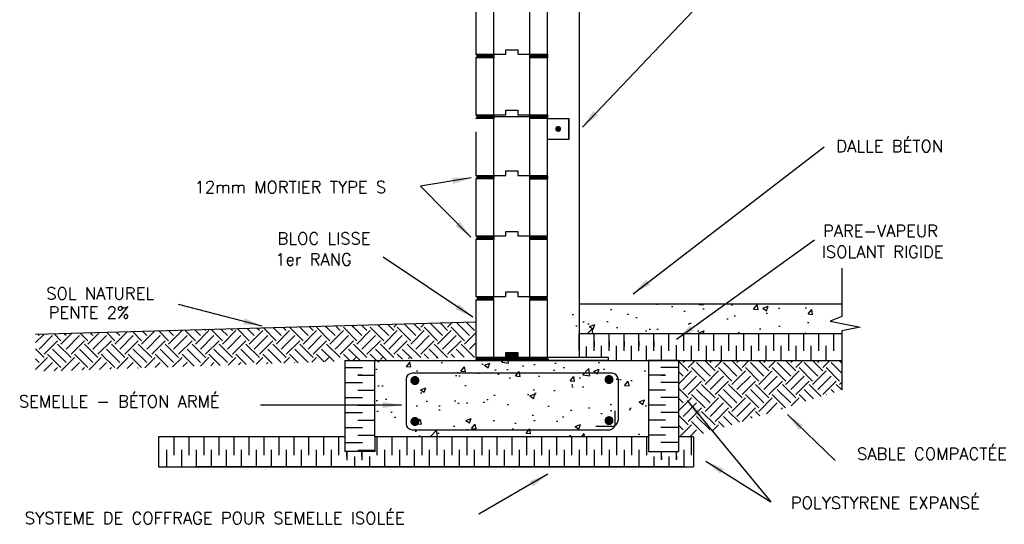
# Model space of a CAD drawing. Extents: x -8161 to 38956, y 80 to 6396.
# Tile 13 of 14: x 35669 to 38956, y 2450 to 4134. Entities that reach past the tile are written whole.
import ezdxf

# ---------------------------------------------------------------- set-up
doc = ezdxf.new("R2010")
doc.units = 0
doc.layers.get('0').update_dxf_attribs({"linetype": 'CONTINUOUS'})
for name, color, linetype in [('ACIER', 6, 'CONTINUOUS'), ('BETON', 7, 'CONTINUOUS'), ('DIVISION', 211, 'CONTINUOUS'), ('ISOBLOC', 3, 'CONTINUOUS'), ('ISOLANT', 9, 'CONTINUOUS'), ('MORTIER', 8, 'CONTINUOUS'), ('SOL', 26, 'CONTINUOUS'), ('SPECIFICATION', 1, 'CONTINUOUS')]:
    doc.layers.add(name, color=color, linetype=linetype)
doc.styles.add('ROMANS', font='romans')
doc.dimstyles.new('TGC', dxfattribs={"dimtxt": 2, "dimasz": 3, "dimexe": 2.5, "dimexo": 2.5, "dimgap": 1, "dimtad": 2, "dimdec": 0, "dimzin": 9, "dimtxsty": 'ROMANS', "dimblk": 'OBLIQUE', "dimcen": 1, "dimdle": 1.5, "dimclrd": 1, "dimclre": 1, "dimclrt": 1, "dimaunit": 1, "dimadec": 4, "dimazin": 0, "dimtfac": 1, "dimtdec": 0, "dimtmove": 0, "dimatfit": 3, "dimfxl": 1, "dimtzin": 0, "dimarcsym": 0})

# ---------------------------------------------------------------- blocks, each defined once
blk = doc.blocks.new('_Oblique')
at = {"color": 0, "linetype": 'ByBlock', "lineweight": -2}
blk.add_line((-0.5, -0.5), (0.5, 0.5), dxfattribs=at)

msp = doc.modelspace()

# ---------------------------------------------------------------- hatches: boundary and pattern name
at = {"layer": 'BETON'}
h = msp.add_hatch(dxfattribs=at)
h.set_pattern_fill('AR-CONC', color=256, style=0)
h.set_pattern_definition([(50, (33187.47, 1719.64), (182.1847, -15.939), [19.05, -209.55]), (355, (33187.47, 1719.64), (-35.243, 191.0566), [15.24, -167.64]), (100.451, (33202.65, 1718.31), (146.9425, 175.1167), [16.19, -178.09]), (46.184, (33187.47, 1770.44), (271.079, -42.042), [28.575, -314.325]), (96.6356, (33210.06, 1766.94), (237.404, 247.426), [24.285, -267.135]), (351.184, (33187.47, 1770.44), (237.405, 247.425), [22.86, -251.46]), (21, (33212.87, 1757.74), (151.615, -102.2655), [19.05, -209.55]), (326, (33212.87, 1757.74), (61.802, 184.188), [15.24, -167.64]), (71.4514, (33225.5, 1749.22), (213.4165, 81.923), [16.19, -178.09]), (37.5, (33187.47, 1719.64), (3.0886, 84.555), [0, -165.608, 0, -170.18, 0, -168.275]), (7.5, (33187.47, 1719.64), (66.8197, 100.1806), [0, -97.028, 0, -161.798, 0, -64.135]), (327.5, (33130.83, 1719.64), (135.5906, -5.72874), [0, -63.5, 0, -198.12, 0, -262.89]), (317.5, (33105.43, 1719.64), (148.1292, 25.4265), [0, -82.55, 0, -131.572, 0, -186.69])])
h.paths.add_polyline_path([(38413.1, 3186.4), (37436.4, 3186.4), (37436.4, 3086.4), (38413.1, 3086.4)])
h = msp.add_hatch(dxfattribs=at)
h.set_pattern_fill('AR-CONC', color=256, style=0)
h.set_pattern_definition([(50, (25687.47, 1895.46), (182.1847, -15.939), [19.05, -209.55]), (355, (25687.47, 1895.46), (-35.2428, 191.0566), [15.24, -167.64]), (100.451, (25702.65, 1894.13), (146.9425, 175.1167), [16.19, -178.09]), (46.1842, (25687.47, 1946.26), (271.079, -42.0423), [28.575, -314.325]), (96.6356, (25710.06, 1942.75), (237.404, 247.4256), [24.285, -267.135]), (351.184, (25687.47, 1946.26), (237.4046, 247.425), [22.86, -251.46]), (21, (25712.87, 1933.56), (151.6149, -102.2655), [19.05, -209.55]), (326, (25712.87, 1933.56), (61.802, 184.188), [15.24, -167.64]), (71.4514, (25725.5, 1925.03), (213.4165, 81.9229), [16.19, -178.09]), (37.5, (25687.47, 1895.456), (3.0886, 84.55504), [0, -165.608, 0, -170.18, 0, -168.275]), (7.5, (25687.47, 1895.46), (66.81966, 100.1806), [0, -97.028, 0, -161.798, 0, -64.135]), (327.5, (25630.83, 1895.456), (135.5906, -5.72874), [0, -63.5, 0, -198.12, 0, -262.89]), (317.5, (25605.43, 1895.46), (148.1292, 25.4265), [0, -82.55, 0, -131.572, 0, -186.69])])
h.paths.add_polyline_path([(37768.4, 2742.4), (37768.4, 2996.4), (36854.4, 2996.4), (36854.4, 2742.4)])
at = {"layer": 'MORTIER'}
h = msp.add_hatch(dxfattribs=at)
h.set_pattern_fill('STEEL', color=256, style=0)
h.set_pattern_definition([(45, (33187.4698, 2311.4557), (-2.245064, 2.245064), []), (45, (33187.4698, 2313.0432), (-2.245064, 2.245064), [])])
h.paths.add_polyline_path([(37431.4, 4006.4), (37431.4, 4018.4), (37371.4, 4018.4), (37371.4, 4006.4)])
h.paths.add_polyline_path([(37191.4, 4018.4, -0.746287), (37191.4, 4006.4), (37251.4, 4006.4), (37251.4, 4018.4)])
h = msp.add_hatch(dxfattribs=at)
h.set_pattern_fill('STEEL', color=256, style=0)
h.set_pattern_definition([(45, (33187.4698, 2109.4557), (-2.245064, 2.245064), []), (45, (33187.4698, 2111.0432), (-2.245064, 2.245064), [])])
h.paths.add_polyline_path([(37431.4, 3804.4), (37431.4, 3816.4), (37371.4, 3816.4), (37371.4, 3804.4)])
h.paths.add_polyline_path([(37191.4, 3816.4, -0.746287), (37191.4, 3804.4), (37251.4, 3804.4), (37251.4, 3816.4)])
h = msp.add_hatch(dxfattribs=at)
h.set_pattern_fill('STEEL', color=256, style=0)
h.set_pattern_definition([(45, (33187.4698, 1907.4557), (-2.245064, 2.245064), []), (45, (33187.4698, 1909.0432), (-2.245064, 2.245064), [])])
h.paths.add_polyline_path([(37431.4, 3602.4), (37431.4, 3614.4), (37371.4, 3614.4), (37371.4, 3602.4)])
h.paths.add_polyline_path([(37191.4, 3614.4, -0.746287), (37191.4, 3602.4), (37251.4, 3602.4), (37251.4, 3614.4)])
h = msp.add_hatch(dxfattribs=at)
h.set_pattern_fill('STEEL', color=256, style=0)
h.set_pattern_definition([(45, (33187.4698, 1705.4557), (-2.245064, 2.245064), []), (45, (33187.4698, 1707.0432), (-2.245064, 2.245064), [])])
h.paths.add_polyline_path([(37431.4, 3400.4), (37431.4, 3412.4), (37371.4, 3412.4), (37371.4, 3400.4)])
h.paths.add_polyline_path([(37191.4, 3412.4, -0.746287), (37191.4, 3400.4), (37251.4, 3400.4), (37251.4, 3412.4)])
h = msp.add_hatch(dxfattribs=at)
h.set_pattern_fill('STEEL', color=256, style=0)
h.set_pattern_definition([(45, (33187.4698, 1503.4557), (-2.245064, 2.245064), []), (45, (33187.4698, 1505.0432), (-2.245064, 2.245064), [])])
h.paths.add_polyline_path([(37431.4, 3198.4), (37431.4, 3210.4), (37371.4, 3210.4), (37371.4, 3198.4)])
h.paths.add_polyline_path([(37191.4, 3210.4, -0.746287), (37191.4, 3198.4), (37251.4, 3198.4), (37251.4, 3210.4)])
at = {"layer": 'SOL'}
h = msp.add_hatch(dxfattribs=at)
h.set_pattern_fill('EARTH', color=256, scale=10, angle=45, style=0)
h.set_pattern_definition([(45, (25687.47, 1895.456), (7e-15, 89.80256), [63.5, -63.5]), (45, (25670.63, 1912.294), (7e-15, 89.80256), [63.5, -63.5]), (45, (25653.794, 1929.13), (7e-15, 89.80256), [63.5, -63.5]), (135, (25653.794, 1940.36), (-89.80256, 7e-15), [63.5, -63.5]), (135, (25670.63, 1957.195), (-89.80256, 7e-15), [63.5, -63.5]), (135, (25687.47, 1974.03), (-89.80256, 7e-15), [63.5, -63.5])])
h.paths.add_polyline_path([(38413.1, 2996.4), (37868.4, 2996.4), (37868.4, 2742.4), (37918.1, 2742.4), (38413.1, 2898.6)])

# ---------------------------------------------------------------- linework, layer by layer
at = {"layer": 'ACIER'}
for p, q in [((37536.7, 4709.5), (37536.7, 3008.4)), ((37431.4, 3804.4), (37371.4, 3804.4)), ((37371.4, 3804.4), (37371.4, 3774.7)), ((37431.4, 3804.4), (37501.7, 3804.4)), ((37431.4, 3734.4), (37431.4, 3804.4)), ((37501.7, 3804.4), (37501.7, 3734.4)), ((37501.7, 3734.4), (37501.7, 3804.4)), ((37501.7, 3734.4), (37431.4, 3734.4)), ((37371.4, 3602.4), (37431.4, 3602.4)), ((37431.4, 3008.4), (37633.6, 3008.4)), ((37431.4, 2996.4), (37431.4, 3008.4)), ((37633.6, 2996.4), (37431.4, 2996.4)), ((37633.6, 3008.4), (37633.6, 2996.4)), ((36959.2, 2934.4), (36959.2, 2786)), ((37646.5, 2954.4), (36979.2, 2954.4)), ((37666.5, 2934.4), (37666.5, 2797)), ((37657, 2786), (37657, 2829.5)), ((36979.2, 2766), (37637, 2766)), ((37646.5, 2777), (37592.5, 2777))]:
    msp.add_line(p, q, dxfattribs=at)
for points, const_width in [([(37461.6, 3769.4, 1), (37471.6, 3769.4, 1)], 10), ([(36980.8, 2930, 1), (36995.8, 2930, 1)], 15), ([(37628.8, 2933.3, 1), (37643.8, 2933.3, 1)], 15), ([(36980.8, 2793.4, 1), (36995.8, 2793.4, 1)], 15), ([(37628.8, 2796.3, 1), (37643.8, 2796.3, 1)], 15)]:
    msp.add_lwpolyline(points, format="xyb", close=True, dxfattribs=dict(at, const_width=const_width))
for centre, start, end in [((36979.2, 2934.4), 90, 180), ((37646.5, 2934.4), 0, 90), ((37646.5, 2797), 270, 0), ((36979.2, 2786), 180, 270), ((37637, 2786), 270, 0)]:
    msp.add_arc(centre, 20, start, end, dxfattribs=at)
at = {"layer": 'BETON'}
for p, q in [((37536.7, 3186.4), (38413.1, 3186.4)), ((36854.4, 2996.4), (37768.4, 2996.4)), ((36854.4, 2742.4), (36854.4, 2996.4)), ((37768.4, 2996.4), (37768.4, 2742.4)), ((37768.4, 2742.4), (36854.4, 2742.4))]:
    msp.add_line(p, q, dxfattribs=at)
at = {"layer": 'DIVISION'}
for p, q in [((38413.1, 3304.7), (38413.1, 3144)), ((38413.1, 3144), (38374.8, 3128)), ((38374.8, 3128), (38474.7, 3108)), ((38474.7, 3108), (38413.1, 3095.8)), ((38413.1, 3095.8), (38413.1, 2898.6))]:
    msp.add_line(p, q, dxfattribs=at)
at = {"layer": 'ISOBLOC'}
for p, q in [((37191.4, 4208.4), (37191.4, 4018.4)), ((37251.4, 4018.4), (37251.4, 4208.4)), ((37371.4, 4208.4), (37371.4, 4018.4)), ((37431.4, 4018.4), (37431.4, 4208.4)), ((37191.4, 4018.4), (37251.4, 4018.4)), ((37251.4, 4018.4), (37291.4, 4018.4)), ((37251.4, 4018.4), (37251.4, 4006.4)), ((37251.4, 4018.4), (37291.4, 4018.4)), ((37291.4, 4018.4), (37291.4, 4033.4)), ((37291.4, 4033.4), (37331.4, 4033.4)), ((37291.4, 4018.4), (37291.4, 4033.4)), ((37291.4, 4033.4), (37331.4, 4033.4)), ((37331.4, 4033.4), (37331.4, 4018.4)), ((37331.4, 4033.4), (37331.4, 4018.4)), ((37331.4, 4018.4), (37371.4, 4018.4)), ((37331.4, 4018.4), (37371.4, 4018.4)), ((37371.4, 4018.4), (37371.4, 4006.4)), ((37371.4, 4018.4), (37431.4, 4018.4)), ((37251.4, 4006.4), (37191.4, 4006.4)), ((37191.4, 4006.4), (37191.4, 3816.4)), ((37251.4, 3816.4), (37251.4, 4006.4)), ((37431.4, 4006.4), (37371.4, 4006.4)), ((37371.4, 4006.4), (37371.4, 3816.4)), ((37431.4, 3816.4), (37431.4, 4006.4)), ((37191.4, 3816.4), (37251.4, 3816.4)), ((37251.4, 3816.4), (37291.4, 3816.4)), ((37251.4, 3816.4), (37251.4, 3804.4)), ((37251.4, 3816.4), (37291.4, 3816.4)), ((37291.4, 3816.4), (37291.4, 3831.4)), ((37291.4, 3831.4), (37331.4, 3831.4)), ((37291.4, 3816.4), (37291.4, 3831.4)), ((37291.4, 3831.4), (37331.4, 3831.4)), ((37331.4, 3831.4), (37331.4, 3816.4)), ((37331.4, 3831.4), (37331.4, 3816.4)), ((37331.4, 3816.4), (37371.4, 3816.4)), ((37331.4, 3816.4), (37371.4, 3816.4)), ((37371.4, 3816.4), (37371.4, 3804.4)), ((37371.4, 3816.4), (37431.4, 3816.4)), ((37251.4, 3804.4), (37191.4, 3804.4)), ((37228.2, 3810.7), (37404.3, 3810.7)), ((37251.4, 3614.4), (37251.4, 3804.4)), ((37431.4, 3804.4), (37371.4, 3804.4)), ((37371.4, 3804.4), (37371.4, 3614.4)), ((37431.4, 3614.4), (37431.4, 3804.4)), ((37191.4, 3759.4), (37191.4, 3614.4)), ((37291.4, 3614.4), (37291.4, 3629.4)), ((37291.4, 3629.4), (37331.4, 3629.4)), ((37291.4, 3614.4), (37291.4, 3629.4)), ((37291.4, 3629.4), (37331.4, 3629.4)), ((37331.4, 3629.4), (37331.4, 3614.4)), ((37331.4, 3629.4), (37331.4, 3614.4)), ((37191.4, 3614.4), (37251.4, 3614.4)), ((37251.4, 3602.4), (37191.4, 3602.4)), ((37191.4, 3602.4), (37191.4, 3412.4)), ((37251.4, 3614.4), (37291.4, 3614.4)), ((37251.4, 3614.4), (37251.4, 3602.4)), ((37251.4, 3614.4), (37291.4, 3614.4)), ((37251.4, 3412.4), (37251.4, 3602.4)), ((37331.4, 3614.4), (37371.4, 3614.4)), ((37331.4, 3614.4), (37371.4, 3614.4)), ((37371.4, 3614.4), (37371.4, 3602.4)), ((37371.4, 3614.4), (37431.4, 3614.4)), ((37431.4, 3602.4), (37371.4, 3602.4)), ((37371.4, 3602.4), (37371.4, 3412.4)), ((37431.4, 3412.4), (37431.4, 3602.4)), ((37291.4, 3412.4), (37291.4, 3427.4)), ((37291.4, 3427.4), (37331.4, 3427.4)), ((37331.4, 3427.4), (37331.4, 3412.4)), ((37191.4, 3412.4), (37251.4, 3412.4)), ((37191.4, 3400.4), (37191.4, 3210.4)), ((37251.4, 3400.4), (37191.4, 3400.4)), ((37251.4, 3412.4), (37291.4, 3412.4)), ((37251.4, 3412.4), (37251.4, 3400.4)), ((37251.4, 3210.4), (37251.4, 3400.4)), ((37331.4, 3412.4), (37371.4, 3412.4)), ((37371.4, 3412.4), (37431.4, 3412.4)), ((37371.4, 3412.4), (37371.4, 3400.4)), ((37431.4, 3400.4), (37371.4, 3400.4)), ((37371.4, 3400.4), (37371.4, 3210.4)), ((37431.4, 3210.4), (37431.4, 3400.4)), ((37291.4, 3210.4), (37291.4, 3225.4)), ((37291.4, 3225.4), (37331.4, 3225.4)), ((37291.4, 3210.4), (37291.4, 3225.4)), ((37291.4, 3225.4), (37331.4, 3225.4)), ((37291.4, 3210.4), (37291.4, 3225.4)), ((37291.4, 3225.4), (37331.4, 3225.4)), ((37331.4, 3225.4), (37331.4, 3210.4)), ((37331.4, 3225.4), (37331.4, 3210.4)), ((37191.4, 3210.4), (37251.4, 3210.4)), ((37251.4, 3198.4), (37191.4, 3198.4)), ((37191.4, 3198.4), (37191.4, 3008.4)), ((37251.4, 3210.4), (37291.4, 3210.4)), ((37251.4, 3210.4), (37291.4, 3210.4)), ((37251.4, 3008.4), (37251.4, 3198.4)), ((37331.4, 3210.4), (37371.4, 3210.4)), ((37331.4, 3210.4), (37371.4, 3210.4)), ((37371.4, 3210.4), (37431.4, 3210.4)), ((37431.4, 3198.4), (37371.4, 3198.4)), ((37371.4, 3198.4), (37371.4, 3008.4)), ((37431.4, 3008.4), (37431.4, 3198.4)), ((37191.4, 3008.4), (37251.4, 3008.4)), ((37251.4, 3008.4), (37291.4, 3008.4)), ((37251.4, 3008.4), (37291.4, 3008.4)), ((37291.4, 3008.4), (37291.4, 3023.4)), ((37291.4, 3023.4), (37331.4, 3023.4)), ((37291.4, 3008.4), (37291.4, 3023.4)), ((37291.4, 3023.4), (37331.4, 3023.4)), ((37291.4, 3008.4), (37291.4, 3023.4)), ((37291.4, 3023.4), (37331.4, 3023.4)), ((37331.4, 3023.4), (37331.4, 3008.4)), ((37331.4, 3023.4), (37331.4, 3008.4)), ((37331.4, 3008.4), (37371.4, 3008.4)), ((37331.4, 3008.4), (37371.4, 3008.4)), ((37371.4, 3008.4), (37431.4, 3008.4))]:
    msp.add_line(p, q, dxfattribs=at)
at = {"layer": 'ISOLANT'}
for p, q in [((37536.4, 3086.4), (38413.1, 3086.4)), ((37536.4, 3031), (37536.4, 3086.4)), ((37586.4, 3043.2), (37586.4, 3086.4)), ((37586.4, 3029.6), (37586.4, 3085.1)), ((37586.4, 3061.3), (37586.4, 3043.2)), ((37636.4, 3043.2), (37636.4, 3086.4)), ((37636.4, 3029.6), (37636.4, 3085.1)), ((37636.4, 3061.3), (37636.4, 3043.2)), ((37686.4, 3043.2), (37686.4, 3086.4)), ((37686.4, 3029.6), (37686.4, 3085.1)), ((37686.4, 3061.3), (37686.4, 3043.2)), ((37736.4, 3043.2), (37736.4, 3086.4)), ((37736.4, 3029.6), (37736.4, 3085.1)), ((37736.4, 3061.3), (37736.4, 3043.2)), ((37786.4, 3043.2), (37786.4, 3086.4)), ((37786.4, 3029.6), (37786.4, 3085.1)), ((37786.4, 3061.3), (37786.4, 3043.2)), ((37836.4, 3042.2), (37836.4, 3086.4)), ((37836.4, 3029.6), (37836.4, 3085.1)), ((37886.4, 3041.9), (37886.4, 3086.4)), ((37886.4, 3029.6), (37886.4, 3085.1)), ((37936.4, 3042.6), (37936.4, 3086.4)), ((37936.4, 3029.6), (37936.4, 3085.1)), ((37986.4, 3042.8), (37986.4, 3086)), ((37986.4, 3029.6), (37986.4, 3085.1)), ((38036.4, 3042.8), (38036.4, 3086)), ((38036.4, 3029.6), (38036.4, 3085.1)), ((38086.4, 3042.8), (38086.4, 3086)), ((38086.4, 3029.6), (38086.4, 3085.1)), ((38136.4, 3042.8), (38136.4, 3086)), ((38136.4, 3029.6), (38136.4, 3085.1)), ((38186.4, 3042.8), (38186.4, 3086)), ((38186.4, 3029.6), (38186.4, 3085.1)), ((38186.4, 3029.6), (38186.4, 3085.1)), ((38236.4, 3042.8), (38236.4, 3086)), ((38236.4, 3029.6), (38236.4, 3085.1)), ((38286.4, 3042.8), (38286.4, 3086)), ((38286.4, 3029.6), (38286.4, 3085.1)), ((38336.4, 3042.8), (38336.4, 3086)), ((38336.4, 3042.8), (38336.4, 3086)), ((38336.4, 3029.6), (38336.4, 3085.1)), ((38386.4, 3042.8), (38386.4, 3086)), ((38386.4, 3029.6), (38386.4, 3085.1)), ((37561.4, 3008.4), (37561.4, 3044.1)), ((37611.4, 3008.4), (37611.4, 3046.3)), ((37661.4, 2996.4), (37661.4, 3046.3)), ((37711.4, 2996.4), (37711.4, 3046.3)), ((37761.4, 2996.4), (37761.4, 3046.3)), ((37811.4, 2996.4), (37811.4, 3046.3)), ((37861.4, 2996.4), (37861.4, 3048.1)), ((37911.4, 2996.4), (37911.4, 3045.9)), ((37961.4, 2996), (37961.4, 3045.9)), ((38011.4, 2996), (38011.4, 3045.9)), ((38061.4, 2996), (38061.4, 3045.9)), ((38111.4, 2996), (38111.4, 3045.9)), ((38161.4, 2996), (38161.4, 3045.9)), ((38211.4, 2996), (38211.4, 3045.9)), ((38261.4, 2996), (38261.4, 3045.9)), ((38311.4, 2996), (38311.4, 3045.9)), ((38361.4, 2996), (38361.4, 3045.9)), ((36754.4, 2996.4), (36854.4, 2996.4)), ((36754.4, 2996.4), (36754.4, 2693.5)), ((36754.4, 2996.4), (36854.4, 2996.4)), ((37431.4, 2996.4), (38413.1, 2996.4)), ((37868.4, 2996.4), (37768.4, 2996.4)), ((37868.4, 2996.4), (37868.4, 2693.5)), ((36754.4, 2973.2), (36813.6, 2973.2)), ((37868.4, 2973.2), (37809.2, 2973.2)), ((36813.6, 2948.2), (36797.5, 2948.2)), ((36797.5, 2948.2), (36854.4, 2948.2)), ((37825.3, 2948.2), (37768.4, 2948.2)), ((37809.2, 2948.2), (37825.3, 2948.2)), ((36754.4, 2923.2), (36813.6, 2923.2)), ((36797.5, 2898.2), (36854.4, 2898.2)), ((37825.3, 2898.2), (37768.4, 2898.2)), ((37868.4, 2923.2), (37809.2, 2923.2)), ((36754.4, 2873.2), (36813.6, 2873.2)), ((37868.4, 2873.2), (37809.2, 2873.2)), ((36797.5, 2848.2), (36854.4, 2848.2)), ((37825.3, 2848.2), (37768.4, 2848.2)), ((36754.4, 2823.2), (36813.6, 2823.2)), ((36797.5, 2798.2), (36854.4, 2798.2)), ((37825.3, 2798.2), (37768.4, 2798.2)), ((37868.4, 2823.2), (37809.2, 2823.2)), ((36754.4, 2773.2), (36813.6, 2773.2)), ((37868.4, 2773.2), (37809.2, 2773.2)), ((36754.4, 2742.4), (36132.9, 2742.4)), ((36132.9, 2742.4), (36132.9, 2642.4)), ((36183.7, 2742.4), (36183.7, 2680.9)), ((36183.7, 2742.4), (36183.7, 2680.9)), ((36754.4, 2742.4), (36204.6, 2742.4)), ((36754.4, 2742.4), (36204.6, 2742.4)), ((36233.7, 2742.4), (36233.7, 2680.9)), ((36233.7, 2742.4), (36233.7, 2680.9)), ((36283.7, 2742.4), (36283.7, 2680.9)), ((36283.7, 2742.4), (36283.7, 2680.9)), ((36333.7, 2742.4), (36333.7, 2680.9)), ((36383.7, 2742.4), (36383.7, 2680.9)), ((36433.7, 2742.4), (36433.7, 2680.9)), ((36483.7, 2742.4), (36483.7, 2680.9)), ((36533.7, 2742.4), (36533.7, 2680.9)), ((36583.7, 2742.4), (36583.7, 2680.9)), ((36633.7, 2742.4), (36633.7, 2680.9)), ((36683.7, 2742.4), (36683.7, 2680.9)), ((36733.7, 2742.4), (36733.7, 2680.9)), ((36797.5, 2748.2), (36854.4, 2748.2)), ((36854.4, 2742.4), (36854.4, 2692.4)), ((36861.4, 2742.4), (36861.4, 2680.9)), ((36911.4, 2742.4), (36911.4, 2680.9)), ((36961.4, 2742.4), (36961.4, 2680.9)), ((37011.4, 2742.4), (37011.4, 2680.9)), ((37061.4, 2742.4), (37061.4, 2680.9)), ((37111.4, 2742.4), (37111.4, 2680.9)), ((37161.4, 2742.4), (37161.4, 2680.9)), ((37211.4, 2742.4), (37211.4, 2680.9)), ((37261.4, 2742.4), (37261.4, 2680.9)), ((37311.4, 2742.4), (37311.4, 2680.9)), ((37311.4, 2742.4), (37311.4, 2680.9)), ((37361.4, 2742.4), (37361.4, 2680.9)), ((37411.4, 2742.4), (37411.4, 2680.9)), ((37461.4, 2742.4), (37461.4, 2680.9)), ((37511.4, 2742.4), (37511.4, 2680.9)), ((37561.4, 2742.4), (37561.4, 2680.9)), ((37611.4, 2742.4), (37611.4, 2680.9)), ((37661.4, 2742.4), (37661.4, 2680.9)), ((37711.4, 2742.4), (37711.4, 2680.9)), ((37761.4, 2742.4), (37761.4, 2680.9)), ((37825.3, 2748.2), (37768.4, 2748.2)), ((37768.4, 2742.4), (37768.4, 2692.4)), ((37918.1, 2742.4), (37868.4, 2742.4)), ((37911.4, 2680.9), (37911.4, 2742.4)), ((37918.1, 2742.4), (37918.1, 2642.4)), ((36158.7, 2698.7), (36158.7, 2642.4)), ((36208.7, 2698.7), (36208.7, 2642.4)), ((36258.7, 2698.7), (36258.7, 2642.4)), ((36308.7, 2698.7), (36308.7, 2642.4)), ((36358.7, 2698.7), (36358.7, 2642.4)), ((36408.7, 2698.7), (36408.7, 2642.4)), ((36458.7, 2698.7), (36458.7, 2642.4)), ((36508.7, 2698.7), (36508.7, 2642.4)), ((36558.7, 2698.7), (36558.7, 2642.4)), ((36608.7, 2698.7), (36608.7, 2642.4)), ((36658.7, 2698.7), (36658.7, 2642.4)), ((36708.7, 2698.7), (36708.7, 2642.4)), ((36754.4, 2723.2), (36813.6, 2723.2)), ((36797.5, 2698.2), (36854.4, 2698.2)), ((36886.4, 2698.7), (36886.4, 2642.4)), ((36936.4, 2698.7), (36936.4, 2642.4)), ((36986.4, 2698.7), (36986.4, 2642.4)), ((37036.4, 2698.7), (37036.4, 2642.4)), ((37086.4, 2698.7), (37086.4, 2642.4)), ((37136.4, 2698.7), (37136.4, 2642.4)), ((37186.4, 2698.7), (37186.4, 2642.4)), ((37236.4, 2698.7), (37236.4, 2642.4)), ((37286.4, 2698.7), (37286.4, 2642.4)), ((37336.4, 2698.7), (37336.4, 2642.4)), ((37386.4, 2698.7), (37386.4, 2642.4)), ((37436.4, 2698.7), (37436.4, 2642.4)), ((37486.4, 2698.7), (37486.4, 2642.4)), ((37536.4, 2698.7), (37536.4, 2642.4)), ((37586.4, 2698.7), (37586.4, 2642.4)), ((37636.4, 2698.7), (37636.4, 2642.4)), ((37686.4, 2698.7), (37686.4, 2642.4)), ((37736.4, 2698.7), (37736.4, 2642.4)), ((37868.4, 2723.2), (37809.2, 2723.2)), ((37886.4, 2698.7), (37886.4, 2642.4)), ((36854.4, 2693.5), (36754.4, 2693.5)), ((36854.4, 2693.5), (36754.4, 2693.5)), ((36761.4, 2676.3), (36761.4, 2693.5)), ((36761.4, 2693.5), (36761.4, 2664.4)), ((36786.4, 2676.3), (36786.4, 2642.4)), ((36811.4, 2676.3), (36811.4, 2693.5)), ((36811.4, 2693.5), (36811.4, 2664.4)), ((36836.4, 2676.3), (36836.4, 2642.4)), ((37768.4, 2693.5), (37868.4, 2693.5)), ((37786.4, 2676.3), (37786.4, 2642.4)), ((37811.4, 2665.4), (37811.4, 2693.5)), ((37811.4, 2676.3), (37811.4, 2665.4)), ((37836.4, 2676.3), (37836.4, 2642.4)), ((37861.4, 2665.4), (37861.4, 2693.5)), ((37861.4, 2676.3), (37861.4, 2665.4)), ((36132.9, 2642.4), (37918.1, 2642.4)), ((36254.8, 2642.4), (37889.1, 2642.4)), ((37889.1, 2642.4), (36254.8, 2642.4)), ((37889.1, 2642.4), (36254.8, 2642.4))]:
    msp.add_line(p, q, dxfattribs=at)
at = {"layer": 'MORTIER'}
for p, q in [((37431.4, 4018.4), (37431.4, 4006.4)), ((37431.4, 3816.4), (37431.4, 3804.4)), ((37431.4, 3614.4), (37431.4, 3602.4)), ((37191.4, 3007.9), (37192, 3008.4)), ((37191.4, 3003.4), (37196.5, 3008.4)), ((37191.4, 2998.9), (37201, 3008.4)), ((37191.4, 3005), (37194.9, 3008.4)), ((37191.4, 3000.5), (37199.4, 3008.4)), ((37191.9, 2996.4), (37203.9, 3008.4)), ((37193.5, 2996.4), (37205.5, 3008.4)), ((37196.4, 2996.4), (37208.4, 3008.4)), ((37197.9, 2996.4), (37209.9, 3008.4)), ((37200.9, 2996.4), (37212.9, 3008.4)), ((37202.4, 2996.4), (37214.4, 3008.4)), ((37205.3, 2996.4), (37217.3, 3008.4)), ((37206.9, 2996.4), (37218.9, 3008.4)), ((37209.8, 2996.4), (37221.8, 3008.4)), ((37211.4, 2996.4), (37223.4, 3008.4)), ((37214.3, 2996.4), (37226.3, 3008.4)), ((37215.9, 2996.4), (37227.9, 3008.4)), ((37218.8, 2996.4), (37230.8, 3008.4)), ((37220.4, 2996.4), (37232.4, 3008.4)), ((37223.3, 2996.4), (37235.3, 3008.4)), ((37224.9, 2996.4), (37236.9, 3008.4)), ((37227.8, 2996.4), (37239.8, 3008.4)), ((37229.4, 2996.4), (37241.4, 3008.4)), ((37232.3, 2996.4), (37244.3, 3008.4)), ((37233.9, 2996.4), (37245.9, 3008.4)), ((37236.8, 2996.4), (37248.8, 3008.4)), ((37238.4, 2996.4), (37250.4, 3008.4)), ((37241.3, 2996.4), (37253.3, 3008.4)), ((37242.8, 2996.4), (37254.8, 3008.4)), ((37245.8, 2996.4), (37257.8, 3008.4)), ((37247.3, 2996.4), (37259.3, 3008.4)), ((37250.2, 2996.4), (37262.2, 3008.4)), ((37251.8, 2996.4), (37263.8, 3008.4)), ((37254.7, 2996.4), (37266.7, 3008.4)), ((37256.3, 2996.4), (37268.3, 3008.4)), ((37259.2, 2996.4), (37271.2, 3008.4)), ((37260.8, 2996.4), (37272.8, 3008.4)), ((37263.7, 2996.4), (37275.7, 3008.4)), ((37265.3, 2996.4), (37277.3, 3008.4)), ((37268.2, 2996.4), (37280.2, 3008.4)), ((37269.8, 2996.4), (37281.8, 3008.4)), ((37272.7, 2996.4), (37284.7, 3008.4)), ((37274.3, 2996.4), (37286.3, 3008.4)), ((37277.2, 2996.4), (37289.2, 3008.4)), ((37278.8, 2996.4), (37290.8, 3008.4)), ((37281.7, 2996.4), (37308.7, 3023.4)), ((37283.3, 2996.4), (37310.3, 3023.4)), ((37286.2, 2996.4), (37313.2, 3023.4)), ((37287.8, 2996.4), (37314.8, 3023.4)), ((37290.7, 2996.4), (37317.7, 3023.4)), ((37291.4, 3022.5), (37292.3, 3023.4)), ((37291.4, 3018.1), (37296.8, 3023.4)), ((37291.4, 3013.6), (37301.3, 3023.4)), ((37291.4, 3009.1), (37305.8, 3023.4)), ((37291.4, 3019.6), (37295.2, 3023.4)), ((37291.4, 3015.1), (37299.7, 3023.4)), ((37291.4, 3010.7), (37304.2, 3023.4)), ((37292.2, 2996.4), (37319.2, 3023.4)), ((37295.1, 2996.4), (37322.1, 3023.4)), ((37296.7, 2996.4), (37323.7, 3023.4)), ((37299.6, 2996.4), (37326.6, 3023.4)), ((37301.2, 2996.4), (37328.2, 3023.4)), ((37304.1, 2996.4), (37331.1, 3023.4)), ((37305.7, 2996.4), (37331.4, 3022.1)), ((37308.6, 2996.4), (37331.4, 3019.2)), ((37310.2, 2996.4), (37331.4, 3017.6)), ((37313.1, 2996.4), (37331.4, 3014.7)), ((37314.7, 2996.4), (37331.4, 3013.1)), ((37317.6, 2996.4), (37331.4, 3010.2)), ((37319.2, 2996.4), (37331.4, 3008.7)), ((37322.1, 2996.4), (37334.1, 3008.4)), ((37323.7, 2996.4), (37335.7, 3008.4)), ((37326.6, 2996.4), (37338.6, 3008.4)), ((37328.2, 2996.4), (37340.2, 3008.4)), ((37331.1, 2996.4), (37343.1, 3008.4)), ((37332.7, 2996.4), (37344.7, 3008.4)), ((37335.6, 2996.4), (37347.6, 3008.4)), ((37337.1, 2996.4), (37349.1, 3008.4)), ((37340, 2996.4), (37352, 3008.4)), ((37341.6, 2996.4), (37353.6, 3008.4)), ((37344.5, 2996.4), (37356.5, 3008.4)), ((37346.1, 2996.4), (37358.1, 3008.4)), ((37349, 2996.4), (37361, 3008.4)), ((37350.6, 2996.4), (37362.6, 3008.4)), ((37353.5, 2996.4), (37365.5, 3008.4)), ((37355.1, 2996.4), (37367.1, 3008.4)), ((37358, 2996.4), (37370, 3008.4)), ((37359.6, 2996.4), (37371.6, 3008.4)), ((37362.5, 2996.4), (37374.5, 3008.4)), ((37364.1, 2996.4), (37376.1, 3008.4)), ((37367, 2996.4), (37379, 3008.4)), ((37368.6, 2996.4), (37380.6, 3008.4)), ((37371.5, 2996.4), (37383.5, 3008.4)), ((37373.1, 2996.4), (37385.1, 3008.4)), ((37376, 2996.4), (37388, 3008.4)), ((37377.6, 2996.4), (37389.6, 3008.4)), ((37380.5, 2996.4), (37392.5, 3008.4)), ((37382, 2996.4), (37394, 3008.4)), ((37384.9, 2996.4), (37396.9, 3008.4)), ((37386.5, 2996.4), (37398.5, 3008.4)), ((37389.4, 2996.4), (37401.4, 3008.4)), ((37391, 2996.4), (37403, 3008.4)), ((37393.9, 2996.4), (37405.9, 3008.4)), ((37395.5, 2996.4), (37407.5, 3008.4)), ((37398.4, 2996.4), (37410.4, 3008.4)), ((37400, 2996.4), (37412, 3008.4)), ((37402.9, 2996.4), (37414.9, 3008.4)), ((37404.5, 2996.4), (37416.5, 3008.4)), ((37407.4, 2996.4), (37419.4, 3008.4)), ((37409, 2996.4), (37421, 3008.4)), ((37411.9, 2996.4), (37423.9, 3008.4)), ((37413.5, 2996.4), (37425.5, 3008.4)), ((37416.4, 2996.4), (37428.4, 3008.4)), ((37418, 2996.4), (37430, 3008.4)), ((37420.9, 2996.4), (37431.8, 3007.4)), ((37422.5, 2996.4), (37432.3, 3006.3)), ((37425.4, 2996.4), (37433.2, 3004.2)), ((37426.9, 2996.4), (37433.6, 3003.1)), ((37429.8, 2996.4), (37434.5, 3001.1)), ((37431.4, 2996.4), (37434.9, 2999.9)), ((37434.3, 2996.4), (37435.8, 2997.9)), ((37435.9, 2996.4), (37436.3, 2996.8))]:
    msp.add_line(p, q, dxfattribs=at)
for centre in [(37189.6, 4012.4), (37189.6, 3810.4), (37189.6, 3608.4), (37189.6, 3406.4)]:
    msp.add_arc(centre, 6.26, 286.533, 73.467, dxfattribs=at)
at = {"layer": 'SOL'}
for p, q in [((37191.4, 3124.4), (35721.9, 3083.1)), ((37170.7, 3079.9), (37128, 3122.6)), ((37187.5, 3096.7), (37160.7, 3123.5)), ((35986.4, 3063), (35959.7, 3089.8)), ((35986.4, 3051.8), (36026.3, 3091.7)), ((36003.3, 3079.9), (35992.4, 3090.7)), ((36076.2, 3063), (36047, 3092.2)), ((36076.2, 3051.8), (36118.7, 3094.3)), ((36093.1, 3079.9), (36079.8, 3093.2)), ((36166, 3063), (36134.4, 3094.7)), ((36166, 3051.8), (36210.9, 3096.7)), ((36182.9, 3079.9), (36167.1, 3095.6)), ((36255.8, 3063), (36221.7, 3097.1)), ((36272.7, 3079.9), (36254.5, 3098.1)), ((36255.8, 3051.8), (36300.7, 3096.7)), ((36289.5, 3096.7), (36287.2, 3099)), ((36345.6, 3063), (36309.1, 3099.6)), ((36362.5, 3079.9), (36341.8, 3100.5)), ((36345.6, 3051.8), (36390.5, 3096.7)), ((36379.3, 3096.7), (36374.6, 3101.4)), ((36435.4, 3063), (36396.4, 3102.1)), ((36452.3, 3079.9), (36429.2, 3103)), ((36435.4, 3051.8), (36480.3, 3096.7)), ((36469.1, 3096.7), (36461.9, 3103.9)), ((36525.2, 3063), (36483.8, 3104.5)), ((36542.1, 3079.9), (36516.5, 3105.4)), ((36525.2, 3051.8), (36570.1, 3096.7)), ((36558.9, 3096.7), (36549.3, 3106.3)), ((36615, 3063), (36571.1, 3107)), ((36631.9, 3079.9), (36603.9, 3107.9)), ((36615, 3051.8), (36659.9, 3096.7)), ((36648.7, 3096.7), (36636.6, 3108.8)), ((36648.7, 3107.9), (36650, 3109.2)), ((36704.8, 3063), (36659.9, 3107.9)), ((36689.8, 3107.9), (36693.6, 3111.8)), ((36721.7, 3079.9), (36691.2, 3110.3)), ((36704.8, 3051.8), (36749.7, 3096.7)), ((36738.5, 3096.7), (36724, 3111.3)), ((36794.6, 3063), (36749.7, 3107.9)), ((36811.5, 3079.9), (36778.6, 3112.8)), ((36779.6, 3107.9), (36786, 3114.4)), ((36794.6, 3051.8), (36839.5, 3096.7)), ((36828.3, 3096.7), (36811.3, 3113.7)), ((36884.4, 3063), (36839.5, 3107.9)), ((36901.3, 3079.9), (36865.9, 3115.2)), ((36884.4, 3051.8), (36929.3, 3096.7)), ((36918.1, 3096.7), (36898.7, 3116.2)), ((36918.1, 3107.9), (36927.2, 3117)), ((36974.2, 3063), (36929.3, 3107.9)), ((36991.1, 3079.9), (36953.3, 3117.7)), ((36974.2, 3051.8), (37019.1, 3096.7)), ((37007.9, 3096.7), (36986, 3118.6)), ((37007.9, 3107.9), (37019.5, 3119.6)), ((37064.1, 3063), (37019.1, 3107.9)), ((37080.9, 3079.9), (37040.6, 3120.1)), ((37064.1, 3051.8), (37109, 3096.7)), ((37097.7, 3096.7), (37073.4, 3121.1)), ((37097.7, 3107.9), (37111.9, 3122.2)), ((37153.9, 3063), (37109, 3107.9)), ((35721.9, 3056.7), (35749.1, 3083.9)), ((35733.9, 3079.9), (35730.4, 3083.3)), ((35733.9, 3035), (35778.8, 3079.9)), ((35750.7, 3018.1), (35795.6, 3063)), ((35806.8, 3063), (35785, 3084.9)), ((35806.8, 3051.8), (35841.5, 3086.5)), ((35823.7, 3079.9), (35817.7, 3085.8)), ((35823.7, 3035), (35868.6, 3079.9)), ((35840.5, 3018.1), (35885.4, 3063)), ((35896.6, 3063), (35872.3, 3087.3)), ((35896.6, 3051.8), (35933.9, 3089.1)), ((35913.5, 3079.9), (35905.1, 3088.3)), ((35913.5, 3035), (35958.4, 3079.9)), ((35930.3, 3018.1), (35975.2, 3063)), ((36003.3, 3035), (36048.2, 3079.9)), ((36020.1, 3018.1), (36065, 3063)), ((36093.1, 3035), (36138, 3079.9)), ((36109.9, 3018.1), (36154.8, 3063)), ((36182.9, 3035), (36227.8, 3079.9)), ((36199.7, 3018.1), (36244.6, 3063)), ((36272.7, 3035), (36317.6, 3079.9)), ((36289.5, 3018.1), (36334.4, 3063)), ((36362.5, 3035), (36407.4, 3079.9)), ((36379.3, 3018.1), (36424.2, 3063)), ((36452.3, 3035), (36497.2, 3079.9)), ((36469.1, 3018.1), (36514, 3063)), ((36542.1, 3035), (36587, 3079.9)), ((36558.9, 3018.1), (36603.8, 3063)), ((36631.9, 3035), (36676.8, 3079.9)), ((36648.7, 3018.1), (36693.6, 3063)), ((36721.7, 3035), (36766.6, 3079.9)), ((36738.5, 3018.1), (36783.4, 3063)), ((36811.5, 3035), (36856.4, 3079.9)), ((36828.3, 3018.1), (36873.2, 3063)), ((36901.3, 3035), (36946.2, 3079.9)), ((36918.1, 3018.1), (36963, 3063)), ((36991.1, 3035), (37036, 3079.9)), ((37007.9, 3018.1), (37052.8, 3063)), ((37080.9, 3035), (37125.8, 3079.9)), ((37097.7, 3018.1), (37142.6, 3063)), ((37153.9, 3051.8), (37191.4, 3089.4)), ((35750.7, 3006.9), (35721.9, 3035.7)), ((35823.7, 2990.1), (35778.8, 3035)), ((35840.5, 3006.9), (35795.6, 3051.8)), ((35913.5, 2990.1), (35868.6, 3035)), ((35930.3, 3006.9), (35885.4, 3051.8)), ((36003.3, 2990.1), (35958.4, 3035)), ((36020.1, 3006.9), (35975.2, 3051.8)), ((36093.1, 2990.1), (36048.2, 3035)), ((36109.9, 3006.9), (36065, 3051.8)), ((36182.9, 2990.1), (36138, 3035)), ((36199.7, 3006.9), (36154.8, 3051.8)), ((36272.7, 2990.1), (36227.8, 3035)), ((36289.5, 3006.9), (36244.6, 3051.8)), ((36362.5, 2990.1), (36317.6, 3035)), ((36379.3, 3006.9), (36334.4, 3051.8)), ((36452.3, 2990.1), (36407.4, 3035)), ((36469.1, 3006.9), (36424.2, 3051.8)), ((36542.1, 2990.1), (36497.2, 3035)), ((36558.9, 3006.9), (36514, 3051.8)), ((36631.5, 2990.5), (36587, 3035)), ((36648.7, 3006.9), (36603.8, 3051.8)), ((36718.4, 2993.4), (36676.8, 3035)), ((36738.5, 3006.9), (36693.6, 3051.8)), ((36805.2, 2996.3), (36766.6, 3035)), ((36828.3, 3006.9), (36783.4, 3051.8)), ((36892.1, 2999.2), (36856.4, 3035)), ((36918.1, 3006.9), (36873.2, 3051.8)), ((36979, 3002.1), (36946.2, 3035)), ((37007.9, 3006.9), (36963, 3051.8)), ((37065.9, 3005.1), (37036, 3035)), ((37097.7, 3006.9), (37052.8, 3051.8)), ((37153, 3007.8), (37125.8, 3035)), ((37187.5, 3006.9), (37142.6, 3051.8)), ((37170.7, 3035), (37191.4, 3055.7)), ((35721.9, 2966.9), (35761.9, 3006.9)), ((35733.9, 2990.1), (35721.9, 3002)), ((35806.8, 2973.2), (35761.9, 3018.1)), ((35807.6, 2962.8), (35851.7, 3006.9)), ((35896.6, 2973.2), (35851.7, 3018.1)), ((35900.6, 2966), (35941.5, 3006.9)), ((35986.4, 2973.2), (35941.5, 3018.1)), ((35993.5, 2969.1), (36031.3, 3006.9)), ((36076.2, 2973.2), (36031.3, 3018.1)), ((36086.4, 2972.2), (36121.1, 3006.9)), ((36164.4, 2974.8), (36121.1, 3018.1)), ((36179.3, 2975.3), (36210.9, 3006.9)), ((36251.3, 2977.7), (36210.9, 3018.1)), ((36272.2, 2978.4), (36300.7, 3006.9)), ((36338.2, 2980.6), (36300.7, 3018.1)), ((36365.2, 2981.5), (36390.5, 3006.9)), ((36425.1, 2983.6), (36390.5, 3018.1)), ((36458.1, 2984.7), (36480.3, 3006.9)), ((36512, 2986.5), (36480.3, 3018.1)), ((36551, 2987.8), (36570.1, 3006.9)), ((36598.9, 2989.4), (36570.1, 3018.1)), ((36643.9, 2990.9), (36659.9, 3006.9)), ((36685.8, 2992.3), (36659.9, 3018.1)), ((36688.1, 2994), (36701, 3006.9)), ((36772.7, 2995.2), (36749.7, 3018.1)), ((36781, 2997.1), (36790.8, 3006.9)), ((36859.5, 2998.1), (36839.5, 3018.1)), ((36873.9, 3000.3), (36880.6, 3006.9)), ((36946.4, 3001), (36929.3, 3018.1)), ((36966.9, 3003.4), (36970.4, 3006.9)), ((37033.3, 3004), (37019.1, 3018.1)), ((37059.8, 3006.5), (37060.2, 3006.9)), ((37120.4, 3006.7), (37109, 3018.1)), ((35749.6, 2960.9), (35778.8, 2990.1)), ((35784.4, 2962.1), (35795.6, 2973.2)), ((35842.5, 2964), (35868.6, 2990.1)), ((35877.3, 2965.2), (35885.4, 2973.2)), ((35935.4, 2967.1), (35958.4, 2990.1)), ((35970.3, 2968.3), (35975.2, 2973.2)), ((36028.3, 2970.2), (36048.2, 2990.1)), ((36063.2, 2971.4), (36065, 2973.2)), ((36121.3, 2973.4), (36138, 2990.1)), ((36214.2, 2976.5), (36227.8, 2990.1)), ((36307.1, 2979.6), (36317.6, 2990.1)), ((36400, 2982.7), (36407.4, 2990.1)), ((36492.9, 2985.8), (36497.2, 2990.1)), ((36585.9, 2988.9), (36587, 2990.1))]:
    msp.add_line(p, q, dxfattribs=at)

# ---------------------------------------------------------------- texts
at = {"layer": 'SPECIFICATION', "style": 'ROMANS'}
for s, p in [('DALLE BÉTON', (38394.9, 3692.2)), ('12mm MORTIER TYPE S', (36253, 3555.3)), ('BLOC LISSE', (36530, 3383.8)), ('PARE-VAPEUR', (38350.6, 3408.9)), ('1er RANG', (36522.2, 3314.2)), ('ISOLANT RIGIDE', (38346.6, 3339.3)), ('SOL NATUREL', (35757.8, 3200.3)), ('PENTE 2%', (35765.7, 3136.8)), ('SEMELLE - BÉTON ARMÉ', (35666.4, 2840.4)), ('SABLE COMPACTÉE', (38464.2, 2665.3)), ('POLYSTYRENE EXPANSÉ', (38243.2, 2501.8)), ('SYSTEME DE COFFRAGE POUR SEMELLE ISOLÉE', (35685.7, 2451.2))]:
    msp.add_text(s, height=40, dxfattribs=at).set_placement(p)

# ---------------------------------------------------------------- leaders
at = {"layer": 'SPECIFICATION'}
for points in [[(37547.5, 3775.7), (38005.3, 4255.7)], [(37716.9, 3219.7), (38354.9, 3709.5)], [(37176.5, 3606.3), (37007, 3578.4)], [(37175.1, 3407.8), (37007, 3578.4)], [(37861.4, 3067.5), (38321.9, 3399.2)], [(37181.8, 3141.8), (36882.1, 3341.6)], [(36478.8, 3111.8), (36198.9, 3184)], [(37897.6, 2863.1), (38176.2, 2525.7)], [(36943.5, 2848.2), (36473, 2848.2)], [(38231.9, 2816.6), (38390.8, 2663.6)], [(37960, 2660.7), (38176.2, 2525.7)], [(37431.7, 2617.2), (37202.3, 2484.8)]]:
    msp.add_leader(points, dimstyle='TGC', override={"dimscale": 21, "dimgap": 1, "dimtad": 0}, dxfattribs=at)

doc.saveas('drawing.dxf')
